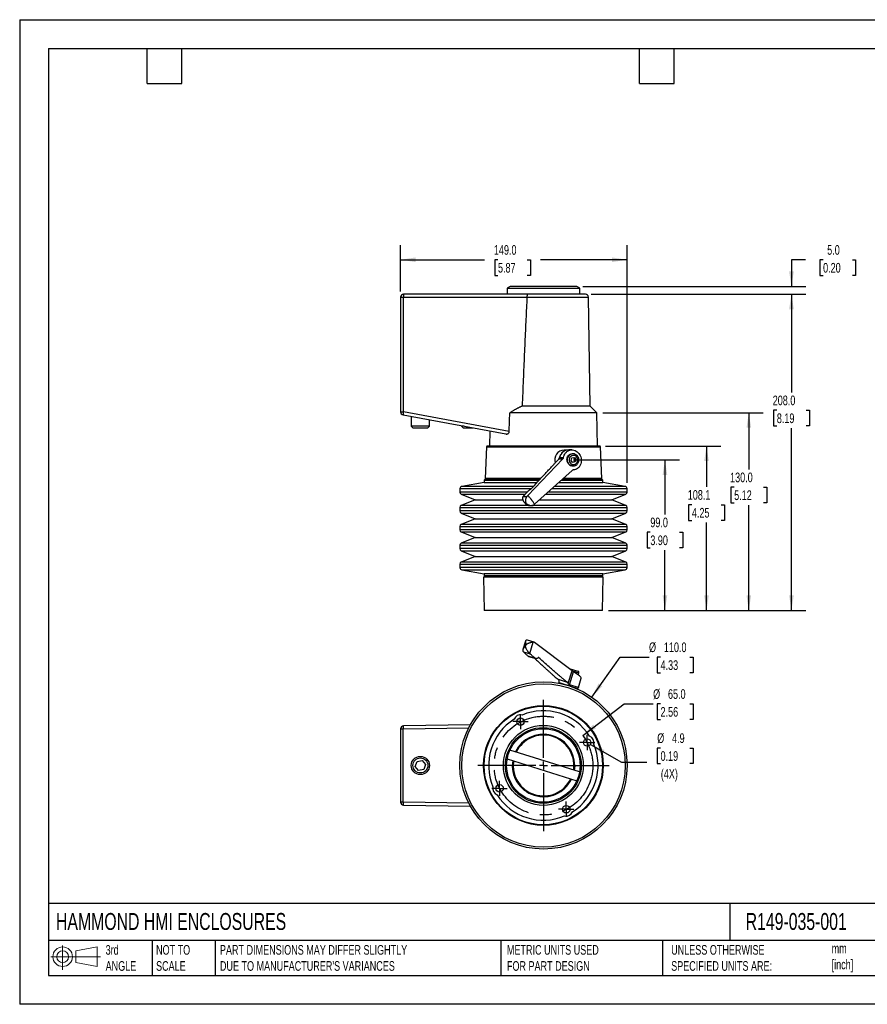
# Model space of a CAD drawing. Header units: millimetres. Extents: x 0 to 838, y 0 to 648.
# Tile 1 of 2: x 0 to 558, y 0 to 648. Entities that reach past the tile are written whole.
import ezdxf

# ---------------------------------------------------------------- set-up
doc = ezdxf.new("R2010")
doc.units = ezdxf.units.MM
doc.header["$LTSCALE"] = 3
doc.linetypes.add('CENTERX2', pattern=[20.32, 12.7, -2.54, 2.54, -2.54])
doc.layers.add('CENTER', color=40, linetype='CENTERX2')
doc.layers.add('DIMENSIONS', color=140, linetype='Continuous', lineweight=25)
doc.layers.add('TEXT', color=140, linetype='Continuous', lineweight=25)
doc.styles.add('SLDTEXTSTYLE0', font='TXT', dxfattribs={"width": 0.7})
doc.dimstyles.new('SLDDIMSTYLE0', dxfattribs={"dimtxt": 6.474023, "dimasz": 9.906, "dimexe": 0, "dimexo": 0.0625, "dimgap": 1.618506, "dimtad": 0, "dimtih": 1, "dimtoh": 1, "dimdec": 1, "dimrnd": 1e-09, "dimzin": 4, "dimdsep": 46, "dimtxsty": 'SLDTEXTSTYLE0', "dimsah": 1, "dimcen": 0.09, "dimadec": 0, "dimazin": 1, "dimtfac": 1, "dimtdec": 1, "dimtofl": 0, "dimtmove": 0, "dimatfit": 3, "dimfxl": 0, "dimfrac": 2, "dimtolj": 1, "dimtzin": 12, "dimarcsym": 0})
doc.dimstyles.new('SLDDIMSTYLE1', dxfattribs={"dimtxt": 6.474023, "dimasz": 9.906, "dimexe": 0, "dimexo": 0.0625, "dimgap": 1.618506, "dimtad": 0, "dimtih": 1, "dimtoh": 1, "dimdec": 1, "dimrnd": 1e-09, "dimzin": 12, "dimdsep": 46, "dimtxsty": 'SLDTEXTSTYLE0', "dimsah": 1, "dimcen": 0.09, "dimadec": 0, "dimazin": 3, "dimtfac": 1, "dimtdec": 1, "dimtofl": 0, "dimtmove": 0, "dimatfit": 3, "dimfxl": 0, "dimfrac": 2, "dimtolj": 1, "dimtzin": 12, "dimarcsym": 0})
doc.dimstyles.new('SLDDIMSTYLE2', dxfattribs={"dimtxt": 6.474023, "dimasz": 9.906, "dimexe": 0, "dimexo": 0.0625, "dimgap": 1.618506, "dimtad": 0, "dimtih": 1, "dimtoh": 1, "dimdec": 1, "dimrnd": 1e-09, "dimzin": 4, "dimdsep": 46, "dimtxsty": 'SLDTEXTSTYLE0', "dimsah": 1, "dimcen": 0.09, "dimadec": 0, "dimazin": 1, "dimtfac": 1, "dimtdec": 1, "dimtmove": 0, "dimatfit": 0, "dimfxl": 0, "dimfrac": 2, "dimtolj": 1, "dimtzin": 12, "dimarcsym": 0})
doc.dimstyles.new('SLDDIMSTYLE3', dxfattribs={"dimtxt": 6.474023, "dimasz": 9.906, "dimexe": 0, "dimexo": 0.0625, "dimgap": 1.618506, "dimtad": 0, "dimtih": 1, "dimtoh": 1, "dimdec": 1, "dimrnd": 1e-09, "dimzin": 4, "dimdsep": 46, "dimtxsty": 'SLDTEXTSTYLE0', "dimsah": 1, "dimcen": 0, "dimadec": 0, "dimazin": 1, "dimtfac": 1, "dimtdec": 1, "dimtofl": 0, "dimtmove": 0, "dimatfit": 3, "dimfxl": 0, "dimfrac": 2, "dimtolj": 1, "dimtzin": 12, "dimarcsym": 0})
doc.dimstyles.new('SLDDIMSTYLE4', dxfattribs={"dimtxt": 6.474023, "dimasz": 9.906, "dimexe": 0, "dimexo": 0.0625, "dimgap": 1.618506, "dimtad": 0, "dimtih": 1, "dimtoh": 1, "dimdec": 1, "dimrnd": 1e-09, "dimzin": 12, "dimdsep": 46, "dimtxsty": 'SLDTEXTSTYLE0', "dimsah": 1, "dimcen": 0, "dimadec": 0, "dimazin": 3, "dimtfac": 1, "dimtdec": 1, "dimtofl": 0, "dimtmove": 0, "dimatfit": 3, "dimfxl": 0, "dimfrac": 2, "dimtolj": 1, "dimtzin": 12, "dimarcsym": 0})

# ---------------------------------------------------------------- blocks, each defined once
blk = doc.blocks.new('Block11')
at = {"color": 7, "linetype": 'Continuous', "lineweight": 18}
for p, q in [((7.77, 15.93), (7.77, 0)), ((16.44, 12.5), (30.53, 15.1)), ((30.53, 15.1), (30.53, 2.19)), ((0, 8.65), (32.62, 8.65)), ((16.44, 4.79), (16.44, 12.5)), ((16.44, 4.79), (30.53, 2.19))]:
    blk.add_line(p, q, dxfattribs=at)
for radius in [6.45, 3.86]:
    blk.add_circle((7.77, 8.65), radius, dxfattribs=at)
blk = doc.blocks.new('Block12')
at = {"color": 7, "linetype": 'Continuous'}
blk.add_blockref('Block11', (0, 0), dxfattribs=at)
blk = doc.blocks.new('_D')
at = {"layer": 'DIMENSIONS'}
for p, q in [((368.16, 358.12), (434.04, 358.12)), ((424.51, 358.12), (424.51, 322.27)), ((414.89, 310.53), (412.72, 310.53)), ((412.72, 310.53), (412.72, 300.24)), ((434.13, 310.53), (436.3, 310.53)), ((436.3, 310.53), (436.3, 300.24)), ((412.72, 300.24), (414.89, 300.24)), ((424.51, 259.16), (424.51, 298.8)), ((436.3, 300.24), (434.13, 300.24)), ((387.33, 259.16), (434.04, 259.16))]:
    blk.add_line(p, q, dxfattribs=at)
for points in [[(424.51, 358.12), (422.99, 348.21), (426.04, 348.21)], [(424.51, 259.16), (426.04, 269.07), (422.99, 269.07)]]:
    blk.add_solid(points, dxfattribs=at)
at = {"layer": 'DIMENSIONS', "char_height": 6.35, "attachment_point": 1, "style": 'SLDTEXTSTYLE0'}
for s, insert in [('99.0', (414.89, 320.17)), ('3.90', (414.89, 308.43))]:
    blk.add_mtext(s, dxfattribs=dict(at, insert=insert))
blk = doc.blocks.new('_D_1')
at = {"layer": 'DIMENSIONS'}
for p, q in [((385.43, 367.22), (461.38, 367.22)), ((451.86, 367.22), (451.86, 340.38)), ((442.24, 328.64), (440.06, 328.64)), ((440.06, 328.64), (440.06, 318.35)), ((461.48, 328.64), (463.65, 328.64)), ((463.65, 328.64), (463.65, 318.35)), ((440.06, 318.35), (442.24, 318.35)), ((463.65, 318.35), (461.48, 318.35)), ((451.86, 259.16), (451.86, 316.9)), ((387.33, 259.16), (461.38, 259.16))]:
    blk.add_line(p, q, dxfattribs=at)
for points in [[(451.86, 367.22), (450.33, 357.31), (453.38, 357.31)], [(451.86, 259.16), (453.38, 269.07), (450.33, 269.07)]]:
    blk.add_solid(points, dxfattribs=at)
at = {"layer": 'DIMENSIONS', "char_height": 6.35, "attachment_point": 1, "style": 'SLDTEXTSTYLE0'}
for s, insert in [('108.1', (439.54, 338.27)), ('4.25', (442.24, 326.54))]:
    blk.add_mtext(s, dxfattribs=dict(at, insert=insert))
blk = doc.blocks.new('_D_2')
at = {"layer": 'DIMENSIONS'}
for p, q in [((383.54, 389.16), (489.21, 389.16)), ((479.68, 389.16), (479.68, 351.91)), ((470.06, 340.17), (467.89, 340.17)), ((467.89, 340.17), (467.89, 329.88)), ((489.3, 340.17), (491.48, 340.17)), ((491.48, 340.17), (491.48, 329.88)), ((467.89, 329.88), (470.06, 329.88)), ((479.68, 259.16), (479.68, 328.43)), ((491.48, 329.88), (489.3, 329.88)), ((387.33, 259.16), (489.21, 259.16))]:
    blk.add_line(p, q, dxfattribs=at)
for points in [[(479.68, 389.16), (478.16, 379.26), (481.21, 379.26)], [(479.68, 259.16), (481.21, 269.07), (478.16, 269.07)]]:
    blk.add_solid(points, dxfattribs=at)
at = {"layer": 'DIMENSIONS', "char_height": 6.35, "attachment_point": 1, "style": 'SLDTEXTSTYLE0'}
for s, insert in [('130.0', (467.37, 349.8)), ('5.12', (470.06, 338.06))]:
    blk.add_mtext(s, dxfattribs=dict(at, insert=insert))
blk = doc.blocks.new('_D_3')
at = {"layer": 'DIMENSIONS'}
for p, q in [((375.96, 467.16), (517.26, 467.16)), ((507.74, 467.16), (507.74, 402.54)), ((498.12, 390.8), (495.94, 390.8)), ((495.94, 390.8), (495.94, 380.51)), ((517.35, 390.8), (519.53, 390.8)), ((519.53, 390.8), (519.53, 380.51)), ((495.94, 380.51), (498.12, 380.51)), ((507.74, 259.16), (507.74, 379.06)), ((519.53, 380.51), (517.35, 380.51)), ((387.33, 259.16), (517.26, 259.16))]:
    blk.add_line(p, q, dxfattribs=at)
for points in [[(507.74, 467.16), (506.21, 457.26), (509.26, 457.26)], [(507.74, 259.16), (509.26, 269.07), (506.21, 269.07)]]:
    blk.add_solid(points, dxfattribs=at)
at = {"layer": 'DIMENSIONS', "char_height": 6.35, "attachment_point": 1, "style": 'SLDTEXTSTYLE0'}
for s, insert in [('208.0', (495.42, 400.43)), ('8.19', (498.12, 388.69))]:
    blk.add_mtext(s, dxfattribs=dict(at, insert=insert))
blk = doc.blocks.new('_D_4')
at = {"layer": 'DIMENSIONS'}
for p, q in [((516.89, 489.79), (507.74, 489.79)), ((507.74, 489.79), (507.74, 472.16)), ((528.56, 489.79), (526.39, 489.79)), ((526.39, 489.79), (526.39, 479.5)), ((547.8, 489.79), (549.98, 489.79)), ((549.98, 489.79), (549.98, 479.5)), ((526.39, 479.5), (528.56, 479.5)), ((549.98, 479.5), (547.8, 479.5)), ((370.42, 472.16), (517.26, 472.16)), ((375.96, 467.16), (517.26, 467.16)), ((507.74, 467.16), (507.74, 448.11))]:
    blk.add_line(p, q, dxfattribs=at)
for points in [[(507.74, 472.16), (509.26, 482.07), (506.21, 482.07)], [(507.74, 467.16), (506.21, 457.26), (509.26, 457.26)]]:
    blk.add_solid(points, dxfattribs=at)
at = {"layer": 'DIMENSIONS', "char_height": 6.35, "attachment_point": 1, "style": 'SLDTEXTSTYLE0'}
for s, insert in [('5.0', (531.26, 499.43)), ('0.20', (528.56, 487.69))]:
    blk.add_mtext(s, dxfattribs=dict(at, insert=insert))
blk = doc.blocks.new('_D_5')
at = {"layer": 'DIMENSIONS'}
for p, q in [((250.61, 468.97), (250.61, 499.32)), ((399.61, 343.05), (399.61, 499.32)), ((250.61, 489.79), (305.9, 489.79)), ((314.67, 489.79), (312.5, 489.79)), ((312.5, 489.79), (312.5, 479.5)), ((333.91, 489.79), (336.08, 489.79)), ((336.08, 489.79), (336.08, 479.5)), ((399.61, 489.79), (342.68, 489.79)), ((312.5, 479.5), (314.67, 479.5)), ((336.08, 479.5), (333.91, 479.5))]:
    blk.add_line(p, q, dxfattribs=at)
for points in [[(250.61, 489.79), (260.52, 488.27), (260.52, 491.31)], [(399.61, 489.79), (389.71, 491.31), (389.71, 488.27)]]:
    blk.add_solid(points, dxfattribs=at)
at = {"layer": 'DIMENSIONS', "char_height": 6.35, "attachment_point": 1, "style": 'SLDTEXTSTYLE0'}
for s, insert in [('149.0', (311.98, 499.43)), ('5.87', (314.67, 487.69))]:
    blk.add_mtext(s, dxfattribs=dict(at, insert=insert))
blk = doc.blocks.new('_D_6')
at = {"layer": 'DIMENSIONS'}
for p, q in [((370.4, 176.78), (397.69, 197.65)), ((397.69, 197.65), (416.74, 197.65)), ((421.62, 197.65), (419.45, 197.65)), ((419.45, 197.65), (419.45, 187.36)), ((440.86, 197.65), (443.03, 197.65)), ((443.03, 197.65), (443.03, 187.36)), ((419.45, 187.36), (421.62, 187.36)), ((443.03, 187.36), (440.86, 187.36))]:
    blk.add_line(p, q, dxfattribs=at)
blk.add_solid([(370.4, 176.78), (379.19, 181.59), (377.34, 184.01)], dxfattribs=at)
at = {"layer": 'DIMENSIONS', "char_height": 6.35, "attachment_point": 1, "style": 'SLDTEXTSTYLE0'}
for s, insert in [('%%c', (416.74, 207.28)), ('65.0', (426.51, 207.28)), ('2.56', (421.62, 195.54))]:
    blk.add_mtext(s, dxfattribs=dict(at, insert=insert))
blk = doc.blocks.new('_D_7')
at = {"layer": 'DIMENSIONS'}
for p, q in [((376.35, 202.04), (394.99, 228.42)), ((394.99, 228.42), (414.04, 228.42)), ((421.62, 228.42), (419.45, 228.42)), ((419.45, 228.42), (419.45, 218.13)), ((440.86, 228.42), (443.03, 228.42)), ((443.03, 228.42), (443.03, 218.13)), ((419.45, 218.13), (421.62, 218.13)), ((443.03, 218.13), (440.86, 218.13))]:
    blk.add_line(p, q, dxfattribs=at)
blk.add_solid([(376.35, 202.04), (383.31, 209.25), (380.82, 211.01)], dxfattribs=at)
at = {"layer": 'DIMENSIONS', "char_height": 6.35, "attachment_point": 1, "style": 'SLDTEXTSTYLE0'}
for s, insert in [('%%c', (414.04, 238.05)), ('110.0', (423.82, 238.05)), ('4.33', (421.62, 226.31))]:
    blk.add_mtext(s, dxfattribs=dict(at, insert=insert))
blk = doc.blocks.new('_D_8')
at = {"layer": 'DIMENSIONS'}
for p, q in [((375.45, 170.98), (395.84, 159.2)), ((421.62, 168.6), (419.45, 168.6)), ((419.45, 168.6), (419.45, 158.32)), ((440.86, 168.6), (443.03, 168.6)), ((443.03, 168.6), (443.03, 158.32)), ((395.84, 159.2), (412.51, 159.2)), ((419.45, 158.32), (421.62, 158.32)), ((443.03, 158.32), (440.86, 158.32))]:
    blk.add_line(p, q, dxfattribs=at)
blk.add_solid([(375.45, 170.98), (383.27, 164.7), (384.79, 167.34)], dxfattribs=at)
at = {"layer": 'DIMENSIONS', "char_height": 6.35, "attachment_point": 1, "style": 'SLDTEXTSTYLE0'}
for s, insert in [('%%c', (419.43, 178.24)), ('4.9', (429.2, 178.24)), ('0.19', (421.62, 166.5)), ('(4X)', (421.8, 154.76))]:
    blk.add_mtext(s, dxfattribs=dict(at, insert=insert))
blk = doc.blocks.new('SW_CENTERMARKSYMBOL_0')
at = {"layer": 'CENTER', "color": 0}
for p, q in [((-2.54, 0), (-4.9985, 0)), ((0, 0), (-2.54, 0)), ((0, 2.54), (0, 4.9985)), ((0, 0), (0, 2.54)), ((0, 0), (0, -2.54)), ((0, 0), (2.54, 0)), ((2.54, 0), (4.9985, 0)), ((0, -2.54), (0, -4.9985))]:
    blk.add_line(p, q, dxfattribs=at)
blk = doc.blocks.new('SW_CENTERMARKSYMBOL_1')
at = {"layer": 'CENTER', "color": 0}
for p, q in [((-2.54, 0), (-4.9985, 0)), ((0, 0), (-2.54, 0)), ((0, 2.54), (0, 4.9985)), ((0, 0), (0, 2.54)), ((0, 0), (0, -2.54)), ((0, 0), (2.54, 0)), ((2.54, 0), (4.9985, 0)), ((0, -2.54), (0, -4.9985))]:
    blk.add_line(p, q, dxfattribs=at)
blk = doc.blocks.new('SW_CENTERMARKSYMBOL_2')
at = {"layer": 'CENTER', "color": 0}
for p, q in [((-2.54, 0), (-4.9985, 0)), ((0, 0), (-2.54, 0)), ((0, 2.54), (0, 4.9985)), ((0, 0), (0, 2.54)), ((0, 0), (0, -2.54)), ((0, 0), (2.54, 0)), ((2.54, 0), (4.9985, 0)), ((0, -2.54), (0, -4.9985))]:
    blk.add_line(p, q, dxfattribs=at)
blk = doc.blocks.new('SW_CENTERMARKSYMBOL_3')
at = {"layer": 'CENTER', "color": 0}
for p, q in [((-2.54, 0), (-4.9985, 0)), ((0, 0), (-2.54, 0)), ((0, 2.54), (0, 4.9985)), ((0, 0), (0, 2.54)), ((0, 0), (0, -2.54)), ((0, 0), (2.54, 0)), ((2.54, 0), (4.9985, 0)), ((0, -2.54), (0, -4.9985))]:
    blk.add_line(p, q, dxfattribs=at)
blk = doc.blocks.new('SW_CENTERMARKSYMBOL_4')
at = {"layer": 'CENTER', "color": 0}
for p, q in [((0, 5.08), (0, 45.54)), ((-5.08, 0), (-45.54, 0)), ((0, 0), (-2.54, 0)), ((0, 0), (0, 2.54)), ((0, 0), (0, -2.54)), ((0, 0), (2.54, 0)), ((5.08, 0), (45.54, 0)), ((0, -5.08), (0, -45.54))]:
    blk.add_line(p, q, dxfattribs=at)
blk = doc.blocks.new('SW_CENTERMARKSYMBOL_5')
at = {"layer": 'CENTER', "color": 0}
for p, q in [((0, 5.08), (0, 26.54)), ((-5.08, 0), (-26.54, 0)), ((0, 0), (-2.54, 0)), ((0, 0), (0, 2.54)), ((0, 0), (0, -2.54)), ((0, 0), (2.54, 0)), ((5.08, 0), (26.54, 0)), ((0, -5.08), (0, -26.54))]:
    blk.add_line(p, q, dxfattribs=at)
blk = doc.blocks.new('SW_CENTERMARKSYMBOL_6')
at = {"layer": 'CENTER', "color": 0}
for p, q in [((0, 5.08), (0, 45.54)), ((-5.08, 0), (-45.54, 0)), ((0, 0), (-2.54, 0)), ((0, 0), (0, 2.54)), ((0, 0), (0, -2.54)), ((0, 0), (2.54, 0)), ((5.08, 0), (45.54, 0)), ((0, -5.08), (0, -45.54))]:
    blk.add_line(p, q, dxfattribs=at)

msp = doc.modelspace()

# ---------------------------------------------------------------- linework, layer by layer
at = {"color": 7, "linetype": 'Continuous'}
for p, q in [((0.01, 647.71), (0.01, 0.01)), ((0.01, 647.71), (838.21, 647.71)), ((838.21, 0.01), (0.01, 0.01))]:
    msp.add_line(p, q, dxfattribs=at)
for p, q in [((334.12, 467.16), (252.61, 467.16)), ((322.61, 472.16), (320.61, 471.16)), ((320.61, 471.16), (320.61, 467.16)), ((320.61, 471.16), (320.77, 471.16)), ((320.77, 471.16), (368.61, 471.16)), ((322.75, 472.16), (322.61, 472.16)), ((366.61, 472.16), (322.75, 472.16)), ((372.15, 467.16), (334.12, 467.16)), ((368.61, 471.16), (366.61, 472.16)), ((368.61, 467.16), (368.61, 471.16)), ((250.61, 465.16), (250.61, 389.82)), ((250.61, 465.16), (252.58, 465.16)), ((252.58, 389.82), (252.58, 465.16)), ((252.58, 465.16), (333.72, 465.16)), ((333.72, 465.2), (374.15, 465.2)), ((375.4, 393.49), (374.15, 465.2)), ((250.61, 389.82), (252.58, 389.82)), ((322.12, 376.79), (252.58, 389.82)), ((379.73, 389.16), (322.47, 389.16)), ((375.4, 393.49), (330.57, 393.49)), ((379.73, 389.16), (375.4, 393.49)), ((380.11, 367.22), (379.73, 389.16)), ((252.25, 387.86), (319.82, 375.19)), ((257.61, 386.85), (257.61, 380.34)), ((269.61, 380.34), (269.61, 384.6)), ((257.61, 380.34), (258.69, 379.26)), ((258, 380.34), (257.61, 380.34)), ((269.61, 380.34), (258, 380.34)), ((258.69, 379.26), (259.01, 379.26)), ((259.01, 379.26), (268.54, 379.26)), ((268.54, 379.26), (269.61, 380.34)), ((290.61, 380.66), (290.61, 380.34)), ((290.61, 380.34), (291.69, 379.26)), ((292.36, 380.34), (290.61, 380.34)), ((291.69, 379.26), (298.09, 379.26)), ((309.29, 377.15), (309.12, 367.22)), ((307.08, 366.74), (306.27, 345.83)), ((307.08, 366.74), (382.11, 366.74)), ((381.62, 367.22), (307.58, 367.22)), ((360.18, 364.62), (358.22, 364.62)), ((363.27, 364.72), (361.27, 364.72)), ((382.93, 345.83), (382.11, 366.74)), ((334.3, 334.67), (357.38, 358.82)), ((354.82, 358.82), (357.38, 358.82)), ((355.19, 359.81), (357.87, 359.81)), ((355.83, 361.41), (356.19, 361.98)), ((362.71, 357.84), (363.3, 359.46)), ((363.76, 356.5), (362.71, 357.84)), ((363.3, 359.46), (364.93, 359.74)), ((364.05, 362.12), (363.41, 362.12)), ((363.69, 356.59), (364.8, 356.78)), ((365.39, 356.78), (363.76, 356.5)), ((365.38, 358.4), (364.4, 359.65)), ((364.8, 356.78), (365.38, 358.4)), ((365.39, 356.78), (364.8, 356.78)), ((364.93, 359.74), (365.98, 358.4)), ((365.98, 358.4), (365.38, 358.4)), ((365.98, 358.4), (365.39, 356.78)), ((363.4, 351.12), (338.78, 328.94)), ((363.84, 354.12), (364.05, 354.12)), ((305.61, 343.37), (290.85, 340.71)), ((305.61, 344.77), (305.61, 343.37)), ((305.61, 344.77), (341.77, 344.77)), ((305.61, 343.37), (305.65, 343.37)), ((305.65, 343.37), (340.47, 343.37)), ((342.22, 345.27), (306.11, 345.27)), ((342.74, 345.83), (306.27, 345.83)), ((306.76, 345.31), (308.98, 345.29)), ((306.76, 345.31), (342.27, 345.31)), ((342.24, 345.29), (308.98, 345.29)), ((354.79, 343.37), (383.61, 343.37)), ((356.35, 344.77), (383.61, 344.77)), ((383.11, 345.27), (356.9, 345.27)), ((380.22, 345.29), (356.93, 345.29)), ((356.95, 345.31), (382.43, 345.31)), ((382.93, 345.83), (357.52, 345.83)), ((380.22, 345.29), (382.43, 345.31)), ((383.61, 343.37), (383.61, 344.77)), ((398.38, 340.71), (383.61, 343.37)), ((289.61, 339.24), (289.61, 336.99)), ((289.61, 339.24), (336.65, 339.24)), ((333.95, 336.99), (289.61, 336.99)), ((338.02, 340.71), (290.85, 340.71)), ((399.61, 336.99), (347.71, 336.99)), ((350.21, 339.24), (399.61, 339.24)), ((398.38, 340.71), (351.85, 340.71)), ((399.61, 336.99), (399.61, 339.24)), ((290.54, 335.6), (299.61, 331.87)), ((290.54, 335.6), (332.67, 335.6)), ((299.61, 331.87), (290.54, 328.14)), ((299.61, 331.87), (299.65, 331.87)), ((299.65, 331.87), (331.15, 331.87)), ((331.16, 333.95), (333.49, 333.95)), ((342.03, 331.87), (389.61, 331.87)), ((346.17, 335.6), (398.68, 335.6)), ((389.61, 331.87), (398.68, 335.6)), ((398.68, 328.14), (389.61, 331.87)), ((289.61, 326.76), (289.61, 324.59)), ((289.61, 326.76), (399.61, 326.76)), ((399.61, 324.59), (289.61, 324.59)), ((334.56, 328.14), (290.54, 328.14)), ((333, 329.7), (332.6, 329.7)), ((332.76, 329.5), (333.16, 329.5)), ((334.75, 328.13), (336.78, 328.13)), ((398.68, 328.14), (337, 328.14)), ((399.61, 324.59), (399.61, 326.76)), ((290.54, 323.2), (299.61, 319.47)), ((290.54, 323.2), (398.68, 323.2)), ((299.61, 319.47), (290.54, 315.74)), ((299.61, 319.47), (389.61, 319.47)), ((389.61, 319.47), (398.68, 323.2)), ((398.68, 315.74), (389.61, 319.47)), ((289.61, 314.36), (289.61, 312.19)), ((289.61, 314.36), (399.61, 314.36)), ((399.61, 312.19), (289.61, 312.19)), ((398.68, 315.74), (290.54, 315.74)), ((399.61, 312.19), (399.61, 314.36)), ((290.54, 310.8), (299.61, 307.07)), ((290.54, 310.8), (398.68, 310.8)), ((299.61, 307.07), (290.54, 303.34)), ((299.61, 307.07), (389.61, 307.07)), ((389.61, 307.07), (398.68, 310.8)), ((398.68, 303.34), (389.61, 307.07)), ((289.61, 301.96), (289.61, 299.79)), ((289.61, 301.96), (399.61, 301.96)), ((399.61, 299.79), (289.61, 299.79)), ((398.68, 303.34), (290.54, 303.34)), ((290.54, 298.4), (299.61, 294.67)), ((290.54, 298.4), (398.68, 298.4)), ((389.61, 294.67), (398.68, 298.4)), ((399.61, 299.79), (399.61, 301.96)), ((299.61, 294.67), (290.54, 290.94)), ((299.61, 294.67), (389.61, 294.67)), ((398.68, 290.94), (389.61, 294.67)), ((289.61, 289.56), (289.61, 287.3)), ((289.61, 289.56), (399.61, 289.56)), ((399.61, 287.3), (289.61, 287.3)), ((398.68, 290.94), (290.54, 290.94)), ((290.85, 285.83), (305.61, 283.17)), ((290.85, 285.83), (398.38, 285.83)), ((383.61, 283.17), (398.38, 285.83)), ((399.61, 287.3), (399.61, 289.56)), ((308.52, 281.1), (305.12, 281.07)), ((305.12, 281.07), (305.52, 259.16)), ((383.92, 281.07), (305.12, 281.07)), ((305.61, 283.17), (305.61, 281.77)), ((305.65, 283.17), (305.61, 283.17)), ((383.61, 281.77), (305.61, 281.77)), ((383.61, 283.17), (305.65, 283.17)), ((306.11, 281.27), (383.11, 281.27)), ((308.52, 281.27), (308.52, 281.1)), ((380.52, 281.1), (308.52, 281.1)), ((380.52, 281.1), (380.52, 281.27)), ((383.92, 281.07), (380.52, 281.1)), ((383.52, 259.16), (383.92, 281.07)), ((383.61, 281.77), (383.61, 283.17)), ((383.52, 259.16), (305.52, 259.16)), ((332.82, 238.95), (331.09, 233.4)), ((333, 236.75), (332.6, 235.48)), ((332.6, 235.48), (332.76, 235.43)), ((332.76, 235.43), (333.16, 236.7)), ((333, 236.75), (333.16, 236.7)), ((338.54, 238.16), (334.08, 239.55)), ((335.59, 230.78), (337.92, 238.24)), ((363.4, 219.36), (338.78, 238.06)), ((331.39, 231.91), (335.84, 230.52)), ((334.34, 229.16), (338.99, 227.7)), ((334.34, 229.16), (334.82, 228.89)), ((334.8, 228.89), (339.49, 227.42)), ((361.48, 220.99), (362.13, 220.79)), ((362.13, 220.79), (367.21, 219.2)), ((354.19, 213.83), (360.17, 211.95)), ((360.84, 211.19), (363.4, 219.36)), ((361.66, 210.17), (364.35, 218.74)), ((363.44, 219.33), (367.86, 217.95)), ((367.46, 216.66), (367.86, 217.95)), ((367.57, 208.32), (369.49, 214.45)), ((354.89, 211.64), (354.74, 211.18)), ((354.89, 211.64), (356.29, 211.2)), ((356.29, 211.2), (367.29, 207.75)), ((367.57, 208.32), (361.66, 210.17)), ((367.14, 207.29), (367.29, 207.75)), ((252.25, 181.15), (295.52, 181.91)), ((296.59, 183.92), (252.58, 183.15)), ((250.61, 181.15), (250.61, 133.08)), ((250.61, 181.15), (252.25, 181.15)), ((252.25, 133.08), (252.25, 181.15)), ((368.32, 152.83), (322.52, 167.18)), ((260.2, 156.55), (261.42, 159.8)), ((262.39, 153.87), (260.2, 156.55)), ((261.42, 159.8), (264.84, 160.36)), ((264.84, 160.36), (267.03, 157.68)), ((267.03, 157.68), (265.81, 154.44)), ((320.72, 161.46), (366.53, 147.11)), ((265.81, 154.44), (262.39, 153.87)), ((364.49, 154.87), (364.38, 154.07)), ((252.25, 133.08), (250.61, 133.08)), ((295.52, 132.33), (252.25, 133.08)), ((252.58, 131.08), (296.59, 130.31))]:
    msp.add_line(p, q)
at = {"flags": 128}
for points in [[(322.12, 376.79), (322.32, 383.74), (322.47, 389.16)], [(357.66, 363.53), (357.38, 363.32), (356.56, 362.56)], [(362.13, 356.22), (362.68, 355.68), (363.34, 355.31), (364.06, 355.13), (364.81, 355.16), (365.53, 355.38), (366.16, 355.8), (366.67, 356.37), (367.02, 357.06), (367.19, 357.82), (367.17, 358.6), (366.95, 359.35), (366.56, 360.02), (366.02, 360.56), (365.36, 360.93), (364.63, 361.1), (363.88, 361.08), (363.17, 360.85), (362.53, 360.44), (362.02, 359.87), (361.67, 359.18), (361.5, 358.41), (361.52, 357.63), (361.74, 356.88), (362.13, 356.22)], [(364.05, 354.12), (364.22, 354.12), (364.29, 354.13)], [(308.98, 345.29), (309.07, 345.28), (309.11, 345.27)], [(380.08, 345.27), (380.12, 345.28), (380.22, 345.29)], [(331.39, 334.21), (331.76, 334.61), (332.13, 335.01), (332.5, 335.41), (332.87, 335.81), (333.24, 336.21), (333.61, 336.61), (333.97, 337.01), (334.34, 337.41)], [(331.39, 231.91), (331.76, 231.57), (332.13, 231.23), (332.5, 230.88), (332.87, 230.54), (333.24, 230.19), (333.61, 229.85), (333.97, 229.5), (334.34, 229.16)], [(338.99, 227.7), (338.6, 228.05), (338.21, 228.41), (337.81, 228.76), (337.42, 229.11), (337.02, 229.46), (336.63, 229.82), (336.24, 230.17), (335.84, 230.52)], [(361.48, 220.99), (361.29, 221.03), (361.2, 221.04)], [(365.14, 157.12), (365.04, 155.07), (364.89, 153.91)]]:
    msp.add_lwpolyline(points, dxfattribs=at)
for centre, radius in [((344.61, 157.12), 55), ((344.61, 157.12), 53.77), ((344.52, 157.14), 39.4), ((344.52, 157.14), 39), ((329.46, 185.94), 2.46), ((344.52, 157.14), 26.3), ((344.52, 157.14), 24.94), ((344.52, 157.14), 24.19), ((373.32, 172.21), 2.46), ((263.61, 157.12), 6), ((263.61, 157.12), 4.93), ((315.72, 142.08), 2.46), ((359.58, 128.34), 2.46)]:
    msp.add_circle(centre, radius)
for centre, radius, start, end in [((252.61, 465.16), 2, 90, 180), ((281.26, 465.66), 28.68, 177.00167, 180.99863), ((372.15, 465.16), 2, 1, 90), ((252.61, 389.82), 2, 180, 259.38174), ((281.04, 383.98), 29.05, 168.40116, 172.33412), ((307.58, 366.72), 0.5, 90, 177.77763), ((358.44, 358.16), 6.46, 91.99898, 198.19081), ((361.37, 358.37), 6.35, 90.85541, 166.87093), ((381.62, 366.72), 0.5, 2.22237, 90), ((361.59, 358.14), 6.7, 149.33753, 169.96466), ((364.21, 358.11), 4.01, 92.80458, 219.08705), ((364.07, 357.87), 3.75, 217.54832, 269.67689), ((306.11, 344.77), 0.5, 90, 180), ((306.77, 345.81), 0.5, 177.77763, 269.5), ((382.43, 345.81), 0.5, 270.5, 2.22237), ((383.11, 344.77), 0.5, 0, 90), ((291.11, 339.24), 1.5, 100.19569, 180), ((291.11, 336.99), 1.5, 180, 247.6592), ((398.11, 339.24), 1.5, 0, 79.80431), ((398.11, 336.99), 1.5, 292.3408, 0), ((339.54, 326.69), 11.09, 137.30442, 139.15185), ((324.07, 345.31), 14.76, 309.66497, 313.8666), ((291.11, 326.76), 1.5, 112.3408, 180), ((291.11, 324.59), 1.5, 180, 247.6592), ((367.85, 357.09), 44.64, 217.85489, 218.18891), ((368.24, 357.09), 44.64, 217.85489, 218.18891), ((328.57, 341.22), 15.97, 305.86464, 309.73945), ((398.11, 326.76), 1.5, 0, 67.6592), ((398.11, 324.59), 1.5, 292.3408, 0), ((291.11, 314.36), 1.5, 112.3408, 180), ((291.11, 312.19), 1.5, 180, 247.6592), ((398.11, 314.36), 1.5, 0, 67.6592), ((398.11, 312.19), 1.5, 292.3408, 0), ((291.11, 301.96), 1.5, 112.3408, 180), ((291.11, 299.79), 1.5, 180, 247.6592), ((398.11, 301.96), 1.5, 0, 67.6592), ((398.11, 299.79), 1.5, 292.3408, 0), ((291.11, 289.56), 1.5, 112.3408, 180), ((291.11, 287.3), 1.5, 180, 259.80431), ((398.11, 287.3), 1.5, 280.19569, 0), ((398.11, 289.56), 1.5, 0, 67.6592), ((306.11, 281.77), 0.5, 180, 270), ((383.11, 281.77), 0.5, 270, 0), ((333.56, 237.88), 1.76, 72.70234, 92.06036), ((337.96, 236.3), 1.95, 65.16233, 91.06543), ((333.24, 233.88), 2.7, 219.46108, 226.86606), ((337.78, 232.68), 2.9, 220.95601, 228.13683), ((352.98, 212.24), 2, 342.6069, 51.79122), ((366.91, 218.25), 1, 342.6069, 72.6069), ((369.2, 207.16), 2, 144.3205, 162.6069), ((329.46, 185.94), 4.5, 76.23431, 158.97949), ((344.52, 157.14), 36, 32.34603, 112.86777), ((252.61, 181.15), 2, 91, 180), ((255.22, 181.68), 3.02, 150.89832, 190.15798), ((344.52, 157.14), 36, 122.34603, 202.86777), ((344.61, 157.12), 20.53, 0, 154.20369), ((344.61, 157.12), 20, 353.56572, 153.97997), ((373.32, 172.21), 4.5, 346.23431, 68.97949), ((344.52, 157.14), 36, 302.34603, 22.86777), ((344.61, 157.12), 20.53, 171.01011, 334.20369), ((344.61, 157.12), 20, 171.23382, 333.97997), ((315.72, 142.08), 4.5, 166.23431, 248.97949), ((344.52, 157.14), 36, 212.34603, 292.86777), ((252.61, 133.08), 2, 180, 269), ((255.22, 132.55), 3.02, 169.84202, 209.10168), ((359.58, 128.34), 4.5, 256.23431, 338.97949)]:
    msp.add_arc(centre, radius, start, end)
for points, knots in [([(334.12, 467.16), (334.11, 467.16), (334.09, 467.16), (334.06, 467.15), (334.04, 467.12), (334.01, 467.09), (333.99, 467.05), (333.96, 467.01), (333.94, 466.96), (333.92, 466.9), (333.9, 466.85), (333.88, 466.79), (333.87, 466.72), (333.85, 466.66), (333.83, 466.56), (333.8, 466.4), (333.77, 466.18), (333.75, 465.95), (333.73, 465.7), (333.72, 465.45), (333.72, 465.28), (333.72, 465.2)], [0, 0, 0, 0, 0.046747, 0.092119, 0.136113, 0.17873, 0.219968, 0.259828, 0.298309, 0.33541, 0.371132, 0.405476, 0.43844, 0.470027, 0.500236, 0.586879, 0.672137, 0.756042, 0.838628, 0.919934, 1, 1, 1, 1]), ([(333.72, 465.16), (333.6, 462.8), (333.36, 457.99), (333.02, 450.67), (332.67, 443.13), (332.32, 435.39), (331.97, 427.42), (331.62, 419.24), (331.27, 410.85), (330.92, 402.24), (330.69, 396.43), (330.57, 393.49)], [0, 0, 0, 0, 0.099153, 0.201294, 0.306425, 0.414546, 0.525657, 0.639757, 0.756848, 0.876929, 1, 1, 1, 1]), ([(330.57, 393.49), (330.35, 393.4), (329.92, 393.2), (329.26, 392.9), (328.6, 392.58), (327.94, 392.25), (327.27, 391.91), (326.6, 391.55), (325.93, 391.18), (325.24, 390.81), (324.56, 390.41), (323.87, 390.01), (323.17, 389.59), (322.71, 389.31), (322.47, 389.16)], [0, 0, 0, 0, 0.077683, 0.156267, 0.235796, 0.31631, 0.397847, 0.480444, 0.564133, 0.648945, 0.734912, 0.82206, 0.910414, 1, 1, 1, 1]), ([(319.82, 375.19), (319.87, 375.18), (319.97, 375.16), (320.1, 375.15), (320.23, 375.15), (320.34, 375.15), (320.43, 375.16), (320.62, 375.18), (320.88, 375.24), (321.17, 375.36), (321.43, 375.52), (321.67, 375.71), (321.87, 375.96), (321.99, 376.19), (322.06, 376.38), (322.11, 376.58), (322.12, 376.72), (322.12, 376.79)], [0, 0, 0, 0, 0.054485, 0.103802, 0.147949, 0.186927, 0.220737, 0.24938, 0.385934, 0.501089, 0.562833, 0.679741, 0.7823, 0.838527, 0.892976, 0.9465, 1, 1, 1, 1]), ([(357.87, 359.81), (357.96, 360.29), (358.1, 360.78), (358.51, 361.76), (358.79, 362.24), (359.5, 363.13), (359.93, 363.53), (360.91, 364.18), (361.46, 364.43), (362.61, 364.71), (363.21, 364.75), (364.38, 364.63), (364.95, 364.48), (365.99, 364.02), (366.46, 363.72), (367.28, 363.05), (367.64, 362.68), (368.23, 361.92), (368.51, 361.48), (368.99, 360.48), (369.19, 359.92), (369.46, 358.71), (369.52, 358.06), (369.46, 356.75), (369.35, 356.1), (368.94, 354.86), (368.64, 354.29), (367.93, 353.3), (367.52, 352.88), (366.63, 352.22), (366.16, 351.98), (365.24, 351.65), (364.78, 351.56), (364.35, 351.53)], [0, 0, 0, 0, 0.0625, 0.0625, 0.125, 0.125, 0.1875, 0.1875, 0.25, 0.25, 0.3125, 0.3125, 0.375, 0.375, 0.4375, 0.4375, 0.5, 0.5, 0.5625, 0.5625, 0.625, 0.625, 0.6875, 0.6875, 0.75, 0.75, 0.8125, 0.8125, 0.875, 0.875, 0.9375, 0.9375, 1, 1, 1, 1]), ([(336.56, 339.12), (337.95, 340.63), (340.4, 343.29), (343.7, 346.87), (346.3, 349.67), (348.41, 351.95), (350.16, 353.83), (351.45, 355.21), (352.38, 356.2), (353.01, 356.87), (353.61, 357.49), (354, 357.9), (354.19, 358.1)], [0, 0, 0, 0, 0.23972, 0.422693, 0.567212, 0.684558, 0.782028, 0.86478, 0.902086, 0.936455, 0.969455, 1, 1, 1, 1]), ([(354.19, 358.1), (354.22, 358.13), (354.29, 358.21), (354.41, 358.33), (354.56, 358.5), (354.7, 358.67), (354.79, 358.78), (354.82, 358.82)], [0, 0, 0, 0, 0.125788, 0.290572, 0.493503, 0.804815, 1, 1, 1, 1]), ([(354.82, 358.82), (354.84, 358.85), (354.87, 358.9), (354.92, 358.97), (354.96, 359.06), (355.01, 359.16), (355.05, 359.28), (355.08, 359.4), (355.11, 359.51), (355.14, 359.61), (355.16, 359.71), (355.18, 359.78), (355.19, 359.81)], [0, 0, 0, 0, 0.095934, 0.191068, 0.285515, 0.417035, 0.540431, 0.659958, 0.763879, 0.850256, 0.928131, 1, 1, 1, 1]), ([(355.19, 359.72), (355.23, 359.92), (355.36, 360.47), (355.59, 361.04), (355.81, 361.37), (355.83, 361.41)], [0, 0, 0, 0, 0.336502, 0.921801, 1, 1, 1, 1]), ([(357.38, 358.82), (357.5, 358.95), (357.61, 359.11), (357.78, 359.44), (357.84, 359.63), (357.87, 359.81)], [0, 0, 0, 0, 0.5, 0.5, 1, 1, 1, 1]), ([(361.02, 355.58), (360.88, 355.78), (360.58, 356.2), (360.24, 357.01), (360.04, 358), (360.08, 359.13), (360.45, 360.28), (361.16, 361.28), (362.14, 361.9), (362.93, 362.16), (363.36, 362.1), (363.41, 362.1)], [0, 0, 0, 0, 0.078598, 0.17136, 0.280088, 0.405319, 0.544951, 0.693224, 0.841496, 0.981128, 1, 1, 1, 1]), ([(364.29, 354.14), (364.53, 354.16), (365.04, 354.21), (365.77, 354.51), (366.47, 354.96), (367.06, 355.57), (367.51, 356.28), (367.81, 357.08), (367.93, 357.93), (367.89, 358.79), (367.66, 359.62), (367.27, 360.38), (366.73, 361.04), (366.07, 361.57), (365.31, 361.93), (364.61, 362.11), (364.17, 362.1), (364.01, 362.1)], [0, 0, 0, 0, 0.0587766, 0.1274831, 0.1962153, 0.2650757, 0.3341308, 0.403405, 0.4728857, 0.5425336, 0.6122849, 0.6820522, 0.7517525, 0.8213032, 0.89064, 0.959738, 1, 1, 1, 1]), ([(363.85, 354.14), (363.56, 354.15), (362.98, 354.18), (362.18, 354.54), (361.51, 355.01), (361.17, 355.4), (361.02, 355.58)], [0, 0, 0, 0, 0.275223, 0.556576, 0.796613, 1, 1, 1, 1]), ([(364.35, 351.53), (364.18, 351.52), (364, 351.48), (363.68, 351.34), (363.53, 351.24), (363.4, 351.12)], [0, 0, 0, 0, 0.5, 0.5, 1, 1, 1, 1]), ([(334.34, 337.41), (334.37, 337.44), (334.42, 337.49), (334.51, 337.59), (334.61, 337.69), (334.73, 337.8), (334.94, 337.99), (335.19, 338.21), (335.47, 338.43), (335.7, 338.6), (335.91, 338.75), (336.11, 338.88), (336.28, 338.98), (336.43, 339.06), (336.51, 339.1), (336.56, 339.12)], [0, 0, 0, 0, 0.040479, 0.085738, 0.135776, 0.190591, 0.250182, 0.407574, 0.500168, 0.594955, 0.68513, 0.770707, 0.8517, 0.928126, 1, 1, 1, 1]), ([(332.6, 329.7), (332.6, 329.7), (332.59, 329.7), (332.58, 329.71), (332.56, 329.72), (332.54, 329.74), (332.5, 329.77), (332.44, 329.82), (332.37, 329.9), (332.25, 330.01), (332.08, 330.2), (331.91, 330.42), (331.72, 330.68), (331.55, 330.94), (331.33, 331.37), (331.12, 331.92), (331.01, 332.47), (330.99, 332.88), (331, 333.17), (331.03, 333.44), (331.08, 333.7), (331.13, 333.86), (331.16, 333.95)], [0, 0, 0, 0, 0.004371, 0.009159, 0.014505, 0.022234, 0.031845, 0.04747, 0.068475, 0.100506, 0.150244, 0.225771, 0.272053, 0.350997, 0.42246, 0.580321, 0.718793, 0.780195, 0.83892, 0.89506, 0.948716, 1, 1, 1, 1]), ([(333.49, 333.95), (333.47, 333.9), (333.41, 333.79), (333.33, 333.64), (333.26, 333.48), (333.18, 333.31), (333.11, 333.14), (333.05, 332.96), (332.99, 332.78), (332.89, 332.45), (332.79, 331.95), (332.74, 331.35), (332.76, 330.74), (332.83, 330.29), (332.93, 329.97), (332.97, 329.83), (332.99, 329.76), (333, 329.73), (333.01, 329.71), (333, 329.7), (333, 329.7)], [0, 0, 0, 0, 0.0317616, 0.0644489, 0.0980992, 0.1327472, 0.1684254, 0.2051644, 0.2429925, 0.2819362, 0.4140729, 0.5653541, 0.6857427, 0.8495725, 0.9168082, 0.9555443, 0.9717418, 0.983283, 0.9925841, 1, 1, 1, 1]), ([(338.78, 328.94), (338.41, 329.46), (338.06, 329.97), (337.56, 330.75), (337.39, 331), (337.15, 331.39), (337.07, 331.51), (336.96, 331.7), (336.92, 331.77), (336.84, 331.89), (336.8, 331.95), (336.71, 332.07), (336.66, 332.12), (336.56, 332.23), (336.51, 332.28), (336.35, 332.43), (336.25, 332.54), (335.94, 332.86), (335.74, 333.07), (335.12, 333.73), (334.71, 334.19), (334.3, 334.67)], [0, 0, 0, 0, 0.25, 0.25, 0.375, 0.375, 0.4375, 0.4375, 0.46875, 0.46875, 0.5, 0.5, 0.53125, 0.53125, 0.5625, 0.5625, 0.625, 0.625, 0.75, 0.75, 1, 1, 1, 1]), ([(332.18, 330.09), (332.38, 329.82), (332.66, 329.42), (332.98, 329.05), (333.09, 328.93)], [0, 0, 0, 0, 0.6704104, 1, 1, 1, 1]), ([(334.74, 328.19), (334.63, 328.18), (334.1, 328.1), (333.46, 328.5), (332.98, 329.01), (332.78, 329.38), (332.75, 329.47), (332.75, 329.49), (332.76, 329.5), (332.76, 329.5)], [0, 0, 0, 0, 0.114896, 0.509986, 0.861138, 0.954496, 0.981455, 0.991445, 1, 1, 1, 1]), ([(333.16, 329.5), (333.16, 329.5), (333.17, 329.49), (333.18, 329.49), (333.2, 329.48), (333.22, 329.46), (333.26, 329.43), (333.32, 329.38), (333.43, 329.3), (333.63, 329.15), (334.01, 328.9), (334.53, 328.62), (335.18, 328.37), (335.82, 328.21), (336.42, 328.14), (336.89, 328.13), (337.25, 328.15), (337.6, 328.2), (337.82, 328.25), (337.92, 328.28)], [0, 0, 0, 0, 0.0039889, 0.0086508, 0.0141487, 0.0205824, 0.0280141, 0.0470138, 0.0744584, 0.1122996, 0.2032017, 0.3502926, 0.469739, 0.6104555, 0.7358493, 0.8072748, 0.8749688, 0.9391341, 1, 1, 1, 1]), ([(332.6, 235.48), (332.6, 235.47), (332.59, 235.45), (332.58, 235.43), (332.56, 235.4), (332.54, 235.37), (332.5, 235.33), (332.44, 235.28), (332.37, 235.2), (332.25, 235.09), (332.08, 234.92), (331.91, 234.74), (331.72, 234.52), (331.55, 234.3), (331.33, 233.96), (331.12, 233.55), (331.01, 233.14), (330.99, 232.86), (331, 232.67), (331.03, 232.49), (331.08, 232.32), (331.13, 232.22), (331.16, 232.17)], [0, 0, 0, 0, 0.004371, 0.009159, 0.014505, 0.022234, 0.031845, 0.04747, 0.068475, 0.100506, 0.150244, 0.225771, 0.272053, 0.350997, 0.42246, 0.580321, 0.718793, 0.780195, 0.83892, 0.89506, 0.948716, 1, 1, 1, 1]), ([(333.49, 239.63), (333.47, 239.63), (333.41, 239.61), (333.33, 239.59), (333.26, 239.55), (333.18, 239.5), (333.11, 239.45), (333.05, 239.38), (332.99, 239.31), (332.89, 239.15), (332.79, 238.87), (332.74, 238.46), (332.76, 237.95), (332.83, 237.51), (332.93, 237.16), (332.97, 236.99), (332.99, 236.89), (333, 236.84), (333.01, 236.79), (333, 236.76), (333, 236.75)], [0, 0, 0, 0, 0.0317616, 0.0644489, 0.0980992, 0.1327472, 0.1684254, 0.2051644, 0.2429925, 0.2819362, 0.4140729, 0.5653541, 0.6857427, 0.8495725, 0.9168082, 0.9555443, 0.9717418, 0.983283, 0.9925841, 1, 1, 1, 1]), ([(335.59, 230.78), (335.54, 230.82), (335.44, 230.91), (335.29, 231.05), (335.15, 231.2), (335, 231.36), (334.85, 231.53), (334.7, 231.71), (334.54, 231.9), (334.28, 232.25), (333.89, 232.8), (333.54, 233.41), (333.28, 233.93), (333.12, 234.27), (332.98, 234.59), (332.88, 234.87), (332.81, 235.06), (332.78, 235.18), (332.77, 235.24), (332.76, 235.29), (332.75, 235.34), (332.75, 235.39), (332.76, 235.41), (332.76, 235.43)], [0, 0, 0, 0, 0.03445, 0.06999, 0.106657, 0.144486, 0.183507, 0.223751, 0.265246, 0.308017, 0.451595, 0.617103, 0.68827, 0.769779, 0.830632, 0.891607, 0.941311, 0.954401, 0.964471, 0.976405, 0.98553, 0.993325, 1, 1, 1, 1]), ([(333.16, 236.7), (333.16, 236.7), (333.17, 236.72), (333.18, 236.74), (333.2, 236.76), (333.22, 236.79), (333.26, 236.82), (333.32, 236.87), (333.43, 236.94), (333.63, 237.07), (334.01, 237.29), (334.53, 237.54), (335.18, 237.8), (335.82, 238), (336.42, 238.14), (336.89, 238.21), (337.25, 238.24), (337.6, 238.26), (337.82, 238.25), (337.92, 238.24)], [0, 0, 0, 0, 0.0039889, 0.0086508, 0.0141487, 0.0205824, 0.0280141, 0.0470138, 0.0744584, 0.1122996, 0.2032017, 0.3502926, 0.469739, 0.6104555, 0.7358493, 0.8072748, 0.8749688, 0.9391341, 1, 1, 1, 1]), ([(338.79, 227.64), (339, 227.44), (340.03, 226.48), (341.74, 224.89), (343.82, 222.97), (345.59, 221.34), (347.13, 219.94), (348.65, 218.55), (350.16, 217.2), (351.66, 215.9), (352.97, 214.79), (353.8, 214.13), (354.19, 213.83)], [0, 0, 0, 0, 0.042982, 0.202683, 0.337954, 0.4519, 0.551242, 0.638257, 0.750035, 0.844933, 0.927129, 1, 1, 1, 1]), ([(341.32, 228.23), (341.29, 228.19), (341.24, 228.12), (341.16, 228.01), (341.06, 227.91), (340.96, 227.81), (340.85, 227.72), (340.73, 227.63), (340.61, 227.56), (340.47, 227.49), (340.33, 227.44), (340.15, 227.39), (339.89, 227.35), (339.59, 227.38), (339.33, 227.47), (339.14, 227.58), (339.04, 227.66), (338.99, 227.7)], [0, 0, 0, 0, 0.0426348, 0.0869008, 0.1328021, 0.1803426, 0.2295257, 0.2803551, 0.3328339, 0.3869655, 0.4427528, 0.5001992, 0.5935296, 0.7499614, 0.8464104, 0.9297611, 1, 1, 1, 1]), ([(360.17, 211.95), (360.03, 212.05), (359.76, 212.25), (359.35, 212.57), (358.84, 212.97), (358.23, 213.45), (357.24, 214.26), (355.86, 215.42), (353.99, 217.03), (351.74, 218.99), (348.96, 221.43), (345.43, 224.56), (342.81, 226.9), (341.32, 228.23)], [0, 0, 0, 0, 0.0200928, 0.0412645, 0.0635332, 0.0979096, 0.1352383, 0.2179657, 0.3154581, 0.4327915, 0.5773074, 0.7602859, 1, 1, 1, 1]), ([(364.35, 218.74), (364.18, 218.84), (364, 218.95), (363.68, 219.16), (363.53, 219.27), (363.4, 219.36)], [0, 0, 0, 0, 0.5, 0.5, 1, 1, 1, 1]), ([(369.43, 214.47), (369.46, 214.5), (369.56, 214.62), (369.2, 215.15), (368.38, 215.97), (367.15, 216.92), (365.78, 217.87), (364.81, 218.46), (364.35, 218.74)], [0, 0, 0, 0, 0.070142, 0.269899, 0.471536, 0.665091, 0.842645, 1, 1, 1, 1]), ([(360.84, 211.19), (360.82, 211.23), (360.77, 211.32), (360.66, 211.46), (360.52, 211.64), (360.35, 211.81), (360.22, 211.91), (360.17, 211.95)], [0, 0, 0, 0, 0.124298, 0.292843, 0.506596, 0.792277, 1, 1, 1, 1]), ([(361.66, 210.17), (361.64, 210.18), (361.6, 210.2), (361.54, 210.23), (361.48, 210.27), (361.4, 210.34), (361.31, 210.44), (361.22, 210.57), (361.12, 210.71), (361.03, 210.87), (360.93, 211.03), (360.87, 211.14), (360.84, 211.19)], [0, 0, 0, 0, 0.048147, 0.098366, 0.151518, 0.208336, 0.315065, 0.438568, 0.564687, 0.700811, 0.849658, 1, 1, 1, 1])]:
    msp.add_open_spline(points, degree=3, knots=knots)
msp.add_open_spline([(333.72, 465.16), (333.72, 465.18), (333.72, 465.19), (333.72, 465.2)], degree=3)
at = {"layer": 'CENTER'}
msp.add_circle((344.6, 157.05), 32.48, dxfattribs=at)
at = {"layer": 'DIMENSIONS'}
msp.add_line((364.35, 358.12), (386.25, 358.12), dxfattribs=at)
at = {"layer": 'TEXT'}
for p, q in [((19.05, 628.65), (819.15, 628.65)), ((19.05, 628.65), (19.05, 19.05)), ((83.82, 605.79), (83.82, 628.65)), ((106.68, 605.79), (106.68, 628.65)), ((407.67, 605.79), (407.67, 628.65)), ((430.53, 605.79), (430.53, 628.65)), ((83.82, 605.79), (106.68, 605.79)), ((407.67, 605.79), (430.53, 605.79)), ((819.15, 66.38), (19.05, 66.38)), ((467.28, 66.38), (467.28, 41.91)), ((819.15, 41.91), (19.05, 41.91)), ((87.13, 41.91), (87.13, 19.05)), ((128.51, 41.91), (128.51, 19.05)), ((316.45, 41.91), (316.45, 19.05)), ((422.99, 41.91), (422.99, 19.05)), ((19.05, 19.05), (819.15, 19.05))]:
    msp.add_line(p, q, dxfattribs=at)

# ---------------------------------------------------------------- block references
at = {"layer": 'CENTER'}
for name, p in [('SW_CENTERMARKSYMBOL_4', (344.52, 157.14)), ('SW_CENTERMARKSYMBOL_6', (344.6, 157.05)), ('SW_CENTERMARKSYMBOL_3', (329.46, 185.94)), ('SW_CENTERMARKSYMBOL_5', (344.61, 157.12)), ('SW_CENTERMARKSYMBOL_1', (373.32, 172.21)), ('SW_CENTERMARKSYMBOL_0', (315.72, 142.08)), ('SW_CENTERMARKSYMBOL_2', (359.58, 128.34))]:
    msp.add_blockref(name, p, dxfattribs=at)
at = {"layer": 'TEXT'}
msp.add_blockref('Block12', (20.51, 22.66), dxfattribs=at)

# ---------------------------------------------------------------- texts
at = {"layer": 'TEXT', "attachment_point": 1, "style": 'SLDTEXTSTYLE0'}
for s, insert, char_height in [('HAMMOND HMI ENCLOSURES', (23.9, 60.06), 11.1125), ('R149-035-001', (477.62, 60.06), 11.1125), ('3rd^JANGLE', (56.55, 38.99), 6.35), ('NOT TO^JSCALE', (89.72, 38.99), 6.35), ("PART DIMENSIONS MAY DIFFER SLIGHTLY ^JDUE TO MANUFACTURER'S VARIANCES", (131.74, 38.99), 6.35), ('METRIC UNITS USED ^JFOR PART DESIGN', (320.56, 38.99), 6.35), ('UNLESS OTHERWISE ^JSPECIFIED UNITS ARE:', (428.61, 38.99), 6.35), ('mm^J[inch]', (534.19, 39.96), 6.35)]:
    msp.add_mtext(s, dxfattribs=dict(at, insert=insert, char_height=char_height))

# ---------------------------------------------------------------- dimensions: what is measured, and where the dimension line sits
at = {"layer": 'DIMENSIONS'}
dim = msp.add_linear_dim(base=(250.61, 489.79), p1=(399.61, 339.24), p2=(250.61, 465.16), dimstyle='SLDDIMSTYLE0', dxfattribs=at)
dim.commit()
dim.dimension.update_dxf_attribs({"geometry": '_D_5', "text_midpoint": (324.29, 489.79), "dimtype": 160})
for base, p1, p2, dimstyle, picture, middle in [((507.74, 472.16), (372.15, 467.16), (366.61, 472.16), 'SLDDIMSTYLE2', '_D_4', (507.74, 489.79)), ((507.74, 467.16), (383.52, 259.16), (372.15, 467.16), 'SLDDIMSTYLE0', '_D_3', (507.74, 390.8)), ((479.68, 389.16), (383.52, 259.16), (379.73, 389.16), 'SLDDIMSTYLE0', '_D_2', (479.68, 340.17)), ((451.86, 367.22), (383.52, 259.16), (381.62, 367.22), 'SLDDIMSTYLE1', '_D_1', (451.86, 328.64)), ((424.51, 259.16), (364.35, 358.12), (383.52, 259.16), 'SLDDIMSTYLE0', '_D', (424.51, 310.53))]:
    dim = msp.add_linear_dim(base=base, p1=p1, p2=p2, angle=90, dimstyle=dimstyle, dxfattribs=at)
    dim.commit()
    dim.dimension.update_dxf_attribs({"geometry": picture, "text_midpoint": middle, "dimtype": 160})
for p1, p2, picture, middle in [((312.88, 112.2), (376.35, 202.04), '_D_7', (431.24, 228.42)), ((318.8, 137.32), (370.4, 176.78), '_D_6', (431.24, 197.65))]:
    dim = msp.add_diameter_dim_2p(p1=p1, p2=p2, dimstyle='SLDDIMSTYLE3', dxfattribs=at)
    dim.commit()
    dim.dimension.update_dxf_attribs({"geometry": picture, "text_midpoint": middle, "dimtype": 163})
dim = msp.add_diameter_dim_2p(p1=(371.19, 173.43), p2=(375.45, 170.98), text='<>\\P(4X)', dimstyle='SLDDIMSTYLE4', dxfattribs=at)
dim.commit()
dim.dimension.update_dxf_attribs({"geometry": '_D_8', "text_midpoint": (431.24, 162.55), "dimtype": 163})

doc.saveas('drawing.dxf')
